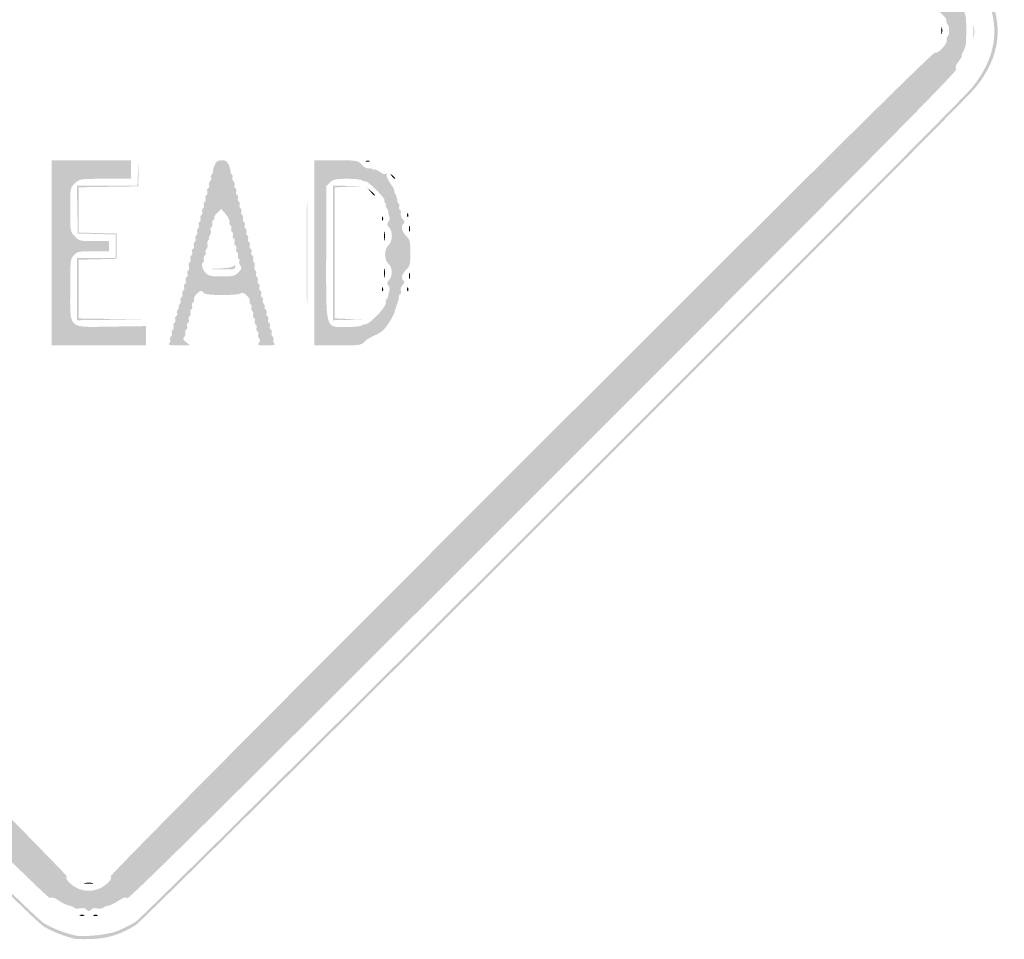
# Model space of a CAD drawing. Header units: inches. Extents: x -26.1 to 25.6, y -25.4 to 25.5.
# Tile 2 of 6: x -1.9 to 25.6, y -25.4 to 0.3. Entities that reach past the tile are written whole.
import ezdxf

# ---------------------------------------------------------------- set-up
doc = ezdxf.new("R2010")
doc.units = ezdxf.units.IN
doc.header["$MEASUREMENT"] = 0

msp = doc.modelspace()

# ---------------------------------------------------------------- hatches: boundary and pattern name
h = msp.add_hatch(color=7)
edge = h.paths.add_edge_path()
edge.add_spline(control_points=[(-0.401, -25.427), (-0.73, -25.343), (-1.002, -25.234), (-1.249, -25.09), (-1.471, -24.96), (-4.006, -22.452), (-13.073, -13.393), (-19.42, -7.051), (-24.715, -1.735), (-24.84, -1.579), (-25.178, -1.157), (-25.348, -0.785), (-25.415, -0.316), (-25.466, 0.035), (-25.463, 0.135), (-25.392, 0.464), (-25.226, 1.239), (-26.136, 0.288), (-13.135, 13.276)], knot_values=[0, 0, 0, 0, 1, 1, 1, 2, 2, 2, 3, 3, 3, 4, 4, 4, 5, 5, 5, 6, 6, 6, 6], degree=3, periodic=0)
edge.add_line((-13.135, 13.276), (-1.296, 25.104))
edge.add_line((-1.296, 25.104), (-0.964, 25.234))
edge.add_spline(control_points=[(-0.964, 25.234), (-0.48, 25.425), (-0.074, 25.482), (0.326, 25.416), (0.675, 25.358), (1.173, 25.164), (1.367, 25.011), (1.432, 24.959), (6.773, 19.634), (13.237, 13.177), (24.952, 1.475), (24.99, 1.437), (25.175, 1.061), (25.632, 0.135), (25.512, -0.754), (24.816, -1.603), (24.365, -2.153), (1.6, -24.862), (1.32, -25.041), (0.914, -25.3), (0.551, -25.417), (0.094, -25.435), (-0.126, -25.444), (-0.349, -25.44), (-0.401, -25.427)], knot_values=[0, 0, 0, 0, 1, 1, 1, 2, 2, 2, 3, 3, 3, 4, 4, 4, 5, 5, 5, 6, 6, 6, 7, 7, 7, 8, 8, 8, 8], degree=3, periodic=0)
edge = h.paths.add_edge_path(flags=0)
edge.add_spline(control_points=[(0.778, -25.219), (0.933, -25.16), (1.177, -25.038), (1.32, -24.947), (1.6, -24.768), (24.271, -2.153), (24.722, -1.603), (25.418, -0.754), (25.538, 0.135), (25.081, 1.061), (24.895, 1.437), (24.857, 1.476), (13.143, 13.183), (1.534, 24.785), (1.386, 24.93), (1.037, 25.095), (0.364, 25.414), (-0.234, 25.427), (-0.964, 25.14)], knot_values=[0, 0, 0, 0, 1, 1, 1, 2, 2, 2, 3, 3, 3, 4, 4, 4, 5, 5, 5, 6, 6, 6, 6], degree=3, periodic=0)
edge.add_line((-0.964, 25.14), (-1.296, 25.01))
edge.add_line((-1.296, 25.01), (-13.088, 13.229))
edge.add_spline(control_points=[(-13.088, 13.229), (-26.037, 0.293), (-25.132, 1.239), (-25.298, 0.464), (-25.451, -0.246), (-25.266, -0.929), (-24.746, -1.579), (-24.621, -1.735), (-19.347, -7.03), (-13.026, -13.346), (-3.996, -22.368), (-1.471, -24.865), (-1.249, -24.995), (-1.002, -25.14), (-0.73, -25.248), (-0.401, -25.332), (-0.181, -25.389), (0.501, -25.323), (0.778, -25.219)], knot_values=[0, 0, 0, 0, 1, 1, 1, 2, 2, 2, 3, 3, 3, 4, 4, 4, 5, 5, 5, 6, 6, 6, 6], degree=3, periodic=0)
h = msp.add_hatch(color=7)
edge = h.paths.add_edge_path()
edge.add_spline(control_points=[(-0.074, -24.603), (-0.091, -24.574), (-0.164, -24.562), (-0.235, -24.576), (-0.305, -24.591), (-0.383, -24.583), (-0.407, -24.559), (-0.43, -24.535), (-0.495, -24.509), (-0.55, -24.5), (-0.605, -24.492), (-0.734, -24.429), (-0.837, -24.361), (-0.979, -24.267), (-1.038, -24.25), (-1.079, -24.291), (-1.12, -24.332), (-3.971, -21.508), (-12.74, -12.74), (-21.797, -3.683), (-24.333, -1.121), (-24.289, -1.077), (-24.244, -1.033), (-24.258, -0.986), (-24.351, -0.864), (-24.417, -0.778), (-24.458, -0.707), (-24.443, -0.707), (-24.428, -0.707), (-24.442, -0.659), (-24.474, -0.601), (-24.506, -0.543), (-24.535, -0.474), (-24.539, -0.448), (-24.543, -0.422), (-24.55, -0.39), (-24.555, -0.377), (-24.568, -0.343), (-24.57, 0.298), (-24.557, 0.354), (-24.551, 0.379), (-24.543, 0.422), (-24.538, 0.448), (-24.525, 0.534), (-24.28, 0.983), (-24.229, 1.014), (-24.194, 1.036), (-24.196, 1.067), (-24.236, 1.115), (-24.285, 1.174), (-22.46, 3.019), (-12.763, 12.716), (-3.318, 22.162), (-1.22, 24.237), (-1.165, 24.192), (-1.113, 24.148), (-1.082, 24.155), (-1.019, 24.224), (-0.945, 24.306), (-0.772, 24.395), (-0.448, 24.518), (-0.37, 24.547), (-0.169, 24.571), (0, 24.571), (0.169, 24.571), (0.37, 24.547), (0.448, 24.518), (0.754, 24.402), (0.946, 24.307), (0.996, 24.246), (1.038, 24.196), (1.064, 24.194), (1.117, 24.238), (1.173, 24.285), (3.192, 22.288), (12.716, 12.763), (22.241, 3.239), (24.237, 1.22), (24.191, 1.164), (24.147, 1.111), (24.151, 1.084), (24.21, 1.035), (24.282, 0.974), (24.524, 0.544), (24.538, 0.448), (24.543, 0.422), (24.551, 0.379), (24.557, 0.354), (24.57, 0.298), (24.568, -0.343), (24.555, -0.377), (24.55, -0.39), (24.543, -0.422), (24.539, -0.448), (24.535, -0.474), (24.506, -0.543), (24.474, -0.601), (24.442, -0.659), (24.428, -0.707), (24.443, -0.707), (24.458, -0.707), (24.417, -0.778), (24.351, -0.864), (24.258, -0.986), (24.244, -1.033), (24.289, -1.077), (24.333, -1.121), (21.797, -3.683), (12.74, -12.74), (3.971, -21.508), (1.12, -24.332), (1.079, -24.291), (1.038, -24.25), (0.979, -24.267), (0.837, -24.361), (0.734, -24.429), (0.605, -24.492), (0.55, -24.5), (0.495, -24.509), (0.43, -24.535), (0.407, -24.559), (0.383, -24.583), (0.305, -24.591), (0.235, -24.576), (0.164, -24.562), (0.091, -24.574), (0.074, -24.603), (0.056, -24.631), (0.023, -24.654), (0, -24.654), (-0.023, -24.654), (-0.056, -24.631), (-0.074, -24.603)], knot_values=[0, 0, 0, 0, 1, 1, 1, 2, 2, 2, 3, 3, 3, 4, 4, 4, 5, 5, 5, 6, 6, 6, 7, 7, 7, 8, 8, 8, 9, 9, 9, 10, 10, 10, 11, 11, 11, 12, 12, 12, 13, 13, 13, 14, 14, 14, 15, 15, 15, 16, 16, 16, 17, 17, 17, 18, 18, 18, 19, 19, 19, 20, 20, 20, 21, 21, 21, 22, 22, 22, 23, 23, 23, 24, 24, 24, 25, 25, 25, 26, 26, 26, 27, 27, 27, 28, 28, 28, 29, 29, 29, 30, 30, 30, 31, 31, 31, 32, 32, 32, 33, 33, 33, 34, 34, 34, 35, 35, 35, 36, 36, 36, 37, 37, 37, 38, 38, 38, 39, 39, 39, 40, 40, 40, 41, 41, 41, 42, 42, 42, 43, 43, 43, 44, 44, 44, 44], degree=3, periodic=0)
edge = h.paths.add_edge_path(flags=0)
edge.add_spline(control_points=[(0.296, -24.024), (0.496, -23.939), (0.687, -23.734), (0.611, -23.687), (0.575, -23.665), (4.673, -19.533), (12.096, -12.111), (20.323, -3.884), (23.652, -0.583), (23.692, -0.616), (23.762, -0.674), (24.059, -0.35), (24.023, -0.256), (24.01, -0.22), (24.019, -0.179), (24.044, -0.164), (24.097, -0.131), (24.104, 0.11), (24.053, 0.161), (24.019, 0.195), (24.013, 0.216), (24, 0.341), (23.997, 0.373), (21.476, 2.918), (18.399, 5.996), (14.658, 9.737), (12.786, 11.578), (12.752, 11.55), (12.676, 11.487), (0.592, 23.578), (0.661, 23.647), (0.697, 23.683), (0.664, 23.74), (0.543, 23.846), (0.45, 23.928), (0.348, 23.997), (0.317, 24), (0.217, 24.009), (0.167, 24.022), (0.082, 24.061), (0.037, 24.082), (-0.037, 24.082), (-0.082, 24.061), (-0.167, 24.022), (-0.217, 24.009), (-0.317, 24), (-0.348, 23.997), (-0.45, 23.928), (-0.543, 23.846), (-0.664, 23.74), (-0.697, 23.683), (-0.661, 23.647), (-0.592, 23.578), (-12.676, 11.487), (-12.752, 11.55), (-12.786, 11.578), (-14.658, 9.737), (-18.399, 5.996), (-21.476, 2.918), (-23.997, 0.373), (-24, 0.341), (-24.013, 0.216), (-24.019, 0.195), (-24.053, 0.161), (-24.104, 0.11), (-24.097, -0.131), (-24.044, -0.164), (-24.019, -0.179), (-24.009, -0.218), (-24.021, -0.249), (-24.056, -0.341), (-23.76, -0.673), (-23.693, -0.617), (-23.652, -0.583), (-20.436, -3.77), (-12.096, -12.111), (-4.673, -19.533), (-0.575, -23.665), (-0.611, -23.687), (-0.651, -23.712), (-0.636, -23.756), (-0.557, -23.84), (-0.34, -24.076), (0.002, -24.15), (0.296, -24.024)], knot_values=[0, 0, 0, 0, 1, 1, 1, 2, 2, 2, 3, 3, 3, 4, 4, 4, 5, 5, 5, 6, 6, 6, 7, 7, 7, 8, 8, 8, 9, 9, 9, 10, 10, 10, 11, 11, 11, 12, 12, 12, 13, 13, 13, 14, 14, 14, 15, 15, 15, 16, 16, 16, 17, 17, 17, 18, 18, 18, 19, 19, 19, 20, 20, 20, 21, 21, 21, 22, 22, 22, 23, 23, 23, 24, 24, 24, 25, 25, 25, 26, 26, 26, 27, 27, 27, 28, 28, 28, 28], degree=3, periodic=0)
h = msp.add_hatch(color=7)
edge = h.paths.add_edge_path()
edge.add_spline(control_points=[(23.864, 0), (23.864, 0.091), (23.874, 0.128), (23.886, 0.082), (23.897, 0.037), (23.897, -0.037), (23.886, -0.082), (23.874, -0.128), (23.864, -0.091), (23.864, 0)], knot_values=[0, 0, 0, 0, 1, 1, 1, 2, 2, 2, 3, 3, 3, 3], degree=3, periodic=0)
h = msp.add_hatch(color=7)
edge = h.paths.add_edge_path()
edge.add_spline(control_points=[(24.763, -0.024), (24.764, 0.132), (24.772, 0.19), (24.783, 0.105), (24.793, 0.02), (24.793, -0.107), (24.782, -0.178), (24.772, -0.248), (24.763, -0.179), (24.763, -0.024)], knot_values=[0, 0, 0, 0, 1, 1, 1, 2, 2, 2, 3, 3, 3, 3], degree=3, periodic=0)
h = msp.add_hatch(color=7)
edge = h.paths.add_edge_path()
edge.add_line((-1.037, -6.223), (-1.037, -3.63))
edge.add_line((-1.037, -3.63), (0.071, -3.63))
edge.add_line((0.071, -3.63), (1.179, -3.63))
edge.add_line((1.179, -3.63), (1.179, -3.889))
edge.add_line((1.179, -3.889), (1.179, -4.148))
edge.add_line((1.179, -4.148), (0.462, -4.148))
edge.add_spline(control_points=[(0.462, -4.148), (-0.251, -4.148), (-0.255, -4.149), (-0.386, -4.275), (-0.518, -4.401), (-0.519, -4.405), (-0.519, -5.015), (-0.519, -5.616), (-0.516, -5.631), (-0.392, -5.76), (-0.272, -5.886), (-0.243, -5.893), (0.15, -5.893)], knot_values=[0, 0, 0, 0, 1, 1, 1, 2, 2, 2, 3, 3, 3, 4, 4, 4, 4], degree=3, periodic=0)
edge.add_line((0.15, -5.893), (0.566, -5.893))
edge.add_line((0.566, -5.893), (0.566, -6.034))
edge.add_line((0.566, -6.034), (0.566, -6.175))
edge.add_line((0.566, -6.175), (0.126, -6.175))
edge.add_spline(control_points=[(0.126, -6.175), (-0.273, -6.175), (-0.323, -6.186), (-0.416, -6.285), (-0.513, -6.388), (-0.519, -6.436), (-0.519, -7.243), (-0.519, -8.385), (-0.608, -8.305), (0.653, -8.287)], knot_values=[0, 0, 0, 0, 1, 1, 1, 2, 2, 2, 3, 3, 3, 3], degree=3, periodic=0)
edge.add_line((0.653, -8.287), (1.603, -8.273))
edge.add_line((1.603, -8.273), (1.603, -8.544))
edge.add_line((1.603, -8.544), (1.603, -8.815))
edge.add_line((1.603, -8.815), (0.283, -8.815))
edge.add_line((0.283, -8.815), (-1.037, -8.815))
edge.add_line((-1.037, -8.815), (-1.037, -6.223))
for points in [[(-0.33, -7.236), (-0.33, -6.364), (0.212, -6.364), (0.754, -6.364), (0.754, -6.036), (0.754, -5.707), (0.224, -5.694), (-0.306, -5.68), (-0.319, -5.009), (-0.333, -4.337), (0.515, -4.337), (1.363, -4.337), (1.38, -3.995), (1.397, -3.653), (1.394, -4.007), (1.391, -4.36), (0.554, -4.373), (-0.283, -4.386), (-0.283, -5.02), (-0.283, -5.654), (0.247, -5.667), (0.778, -5.68), (0.778, -6.034), (0.778, -6.388), (0.247, -6.401), (-0.283, -6.414), (-0.283, -7.237), (-0.283, -8.059), (0.648, -8.073), (1.579, -8.087), (0.625, -8.097), (-0.33, -8.108), (-0.33, -7.236)], [(6.835, -6.223), (6.835, -4.337), (7.248, -4.347), (7.66, -4.356), (7.271, -4.372), (6.883, -4.388), (6.883, -6.223), (6.883, -8.057), (7.271, -8.073), (7.66, -8.089), (7.248, -8.099), (6.835, -8.108), (6.835, -6.223)]]:
    msp.add_hatch(color=7).paths.add_polyline_path(points)
h = msp.add_hatch(color=7)
edge = h.paths.add_edge_path()
edge.add_spline(control_points=[(2.25, -8.762), (2.279, -8.733), (2.292, -8.682), (2.279, -8.649), (2.267, -8.616), (2.278, -8.576), (2.305, -8.559), (2.331, -8.543), (2.342, -8.5), (2.328, -8.465), (2.315, -8.43), (2.325, -8.387), (2.352, -8.371), (2.378, -8.354), (2.389, -8.312), (2.375, -8.276), (2.362, -8.241), (2.372, -8.199), (2.399, -8.182), (2.425, -8.166), (2.436, -8.123), (2.422, -8.088), (2.409, -8.052), (2.421, -8.009), (2.449, -7.992), (2.477, -7.974), (2.487, -7.94), (2.472, -7.914), (2.456, -7.889), (2.469, -7.837), (2.5, -7.8), (2.531, -7.762), (2.541, -7.731), (2.522, -7.731), (2.503, -7.731), (2.513, -7.7), (2.544, -7.662), (2.575, -7.625), (2.588, -7.573), (2.572, -7.548), (2.557, -7.523), (2.567, -7.488), (2.595, -7.47), (2.623, -7.453), (2.635, -7.41), (2.622, -7.374), (2.608, -7.339), (2.619, -7.296), (2.645, -7.28), (2.672, -7.264), (2.682, -7.221), (2.669, -7.186), (2.655, -7.15), (2.666, -7.108), (2.692, -7.091), (2.719, -7.075), (2.729, -7.033), (2.716, -6.997), (2.702, -6.962), (2.713, -6.919), (2.739, -6.903), (2.766, -6.886), (2.777, -6.844), (2.763, -6.809), (2.749, -6.773), (2.759, -6.731), (2.785, -6.715), (2.811, -6.699), (2.82, -6.647), (2.805, -6.6), (2.79, -6.552), (2.799, -6.5), (2.824, -6.484), (2.85, -6.468), (2.86, -6.426), (2.847, -6.391), (2.833, -6.355), (2.844, -6.313), (2.87, -6.297), (2.897, -6.28), (2.907, -6.238), (2.894, -6.202), (2.88, -6.167), (2.891, -6.124), (2.917, -6.108), (2.944, -6.092), (2.955, -6.049), (2.941, -6.014), (2.927, -5.978), (2.938, -5.936), (2.965, -5.919), (2.991, -5.903), (3.002, -5.861), (2.988, -5.825), (2.975, -5.79), (2.985, -5.747), (3.012, -5.731), (3.038, -5.714), (3.049, -5.672), (3.035, -5.637), (3.022, -5.601), (3.032, -5.559), (3.059, -5.542), (3.085, -5.526), (3.096, -5.483), (3.082, -5.448), (3.069, -5.413), (3.079, -5.37), (3.106, -5.354), (3.133, -5.337), (3.143, -5.295), (3.13, -5.259), (3.116, -5.224), (3.127, -5.182), (3.153, -5.165), (3.18, -5.149), (3.19, -5.106), (3.177, -5.071), (3.163, -5.035), (3.174, -4.993), (3.2, -4.977), (3.227, -4.96), (3.237, -4.918), (3.224, -4.882), (3.21, -4.847), (3.221, -4.804), (3.247, -4.788), (3.274, -4.772), (3.285, -4.729), (3.271, -4.694), (3.257, -4.658), (3.268, -4.616), (3.295, -4.599), (3.321, -4.583), (3.332, -4.541), (3.318, -4.505), (3.305, -4.47), (3.316, -4.427), (3.345, -4.409), (3.373, -4.392), (3.383, -4.357), (3.367, -4.332), (3.352, -4.306), (3.365, -4.254), (3.397, -4.216), (3.429, -4.177), (3.441, -4.133), (3.425, -4.116), (3.408, -4.1), (3.417, -4.06), (3.443, -4.028), (3.47, -3.996), (3.488, -3.952), (3.482, -3.929), (3.477, -3.907), (3.497, -3.831), (3.527, -3.759), (3.569, -3.658), (3.612, -3.63), (3.724, -3.63), (3.837, -3.63), (3.88, -3.658), (3.921, -3.759), (3.951, -3.831), (3.971, -3.907), (3.966, -3.929), (3.961, -3.952), (3.978, -3.996), (4.005, -4.028), (4.031, -4.06), (4.04, -4.1), (4.023, -4.116), (4.007, -4.133), (4.02, -4.177), (4.051, -4.216), (4.083, -4.254), (4.097, -4.306), (4.081, -4.332), (4.065, -4.357), (4.076, -4.392), (4.104, -4.409), (4.132, -4.427), (4.144, -4.47), (4.13, -4.505), (4.116, -4.541), (4.127, -4.583), (4.154, -4.599), (4.18, -4.616), (4.191, -4.658), (4.177, -4.694), (4.164, -4.729), (4.174, -4.772), (4.201, -4.788), (4.227, -4.804), (4.238, -4.847), (4.224, -4.882), (4.211, -4.918), (4.221, -4.96), (4.248, -4.977), (4.274, -4.993), (4.285, -5.035), (4.271, -5.071), (4.258, -5.106), (4.268, -5.149), (4.295, -5.165), (4.322, -5.182), (4.332, -5.224), (4.319, -5.259), (4.305, -5.295), (4.316, -5.337), (4.342, -5.354), (4.369, -5.37), (4.379, -5.413), (4.366, -5.448), (4.352, -5.483), (4.363, -5.526), (4.389, -5.542), (4.416, -5.559), (4.427, -5.601), (4.413, -5.637), (4.399, -5.672), (4.41, -5.714), (4.436, -5.731), (4.463, -5.747), (4.474, -5.79), (4.46, -5.825), (4.446, -5.861), (4.457, -5.903), (4.484, -5.919), (4.51, -5.936), (4.521, -5.978), (4.507, -6.014), (4.494, -6.049), (4.504, -6.092), (4.531, -6.108), (4.557, -6.124), (4.568, -6.167), (4.554, -6.202), (4.541, -6.238), (4.551, -6.28), (4.578, -6.297), (4.604, -6.313), (4.615, -6.355), (4.601, -6.391), (4.588, -6.426), (4.598, -6.468), (4.624, -6.484), (4.65, -6.5), (4.658, -6.552), (4.643, -6.6), (4.628, -6.647), (4.637, -6.699), (4.663, -6.715), (4.689, -6.731), (4.699, -6.773), (4.685, -6.809), (4.672, -6.844), (4.682, -6.886), (4.709, -6.903), (4.735, -6.919), (4.746, -6.962), (4.732, -6.997), (4.719, -7.033), (4.729, -7.075), (4.756, -7.091), (4.782, -7.108), (4.793, -7.15), (4.779, -7.186), (4.766, -7.221), (4.776, -7.264), (4.803, -7.28), (4.83, -7.296), (4.84, -7.339), (4.827, -7.374), (4.813, -7.41), (4.825, -7.453), (4.853, -7.47), (4.881, -7.488), (4.891, -7.523), (4.876, -7.548), (4.86, -7.573), (4.873, -7.625), (4.904, -7.662), (4.936, -7.7), (4.945, -7.731), (4.926, -7.731), (4.907, -7.731), (4.917, -7.762), (4.948, -7.8), (4.979, -7.837), (4.992, -7.889), (4.977, -7.914), (4.961, -7.94), (4.971, -7.974), (4.999, -7.992), (5.027, -8.009), (5.039, -8.052), (5.026, -8.088), (5.012, -8.123), (5.023, -8.166), (5.049, -8.182), (5.076, -8.199), (5.086, -8.241), (5.073, -8.276), (5.059, -8.312), (5.07, -8.354), (5.096, -8.371), (5.123, -8.387), (5.134, -8.43), (5.12, -8.465), (5.106, -8.5), (5.117, -8.543), (5.144, -8.559), (5.17, -8.576), (5.181, -8.616), (5.169, -8.649), (5.156, -8.682), (5.169, -8.733), (5.199, -8.762), (5.238, -8.801), (5.18, -8.815), (4.977, -8.815), (4.735, -8.815), (4.71, -8.807), (4.763, -8.743), (4.806, -8.691), (4.809, -8.655), (4.772, -8.619), (4.744, -8.591), (4.732, -8.541), (4.745, -8.508), (4.757, -8.475), (4.746, -8.434), (4.719, -8.418), (4.693, -8.401), (4.682, -8.359), (4.696, -8.324), (4.709, -8.288), (4.699, -8.246), (4.672, -8.229), (4.646, -8.213), (4.635, -8.17), (4.649, -8.135), (4.662, -8.1), (4.652, -8.057), (4.625, -8.041), (4.598, -8.024), (4.588, -7.982), (4.601, -7.946), (4.615, -7.911), (4.604, -7.869), (4.578, -7.852), (4.551, -7.836), (4.541, -7.793), (4.554, -7.758), (4.568, -7.722), (4.557, -7.68), (4.531, -7.664), (4.504, -7.647), (4.493, -7.607), (4.505, -7.574), (4.536, -7.495), (4.311, -7.282), (4.268, -7.35), (4.249, -7.381), (4.047, -7.401), (3.751, -7.401), (3.371, -7.401), (3.251, -7.385), (3.204, -7.329), (3.151, -7.265), (3.132, -7.268), (3.032, -7.362), (2.97, -7.42), (2.93, -7.494), (2.943, -7.527), (2.955, -7.56), (2.944, -7.6), (2.917, -7.616), (2.891, -7.633), (2.88, -7.675), (2.894, -7.711), (2.907, -7.746), (2.897, -7.789), (2.87, -7.805), (2.844, -7.821), (2.833, -7.864), (2.847, -7.899), (2.86, -7.935), (2.85, -7.977), (2.823, -7.994), (2.797, -8.01), (2.786, -8.052), (2.8, -8.088), (2.813, -8.123), (2.803, -8.166), (2.776, -8.182), (2.749, -8.199), (2.739, -8.241), (2.752, -8.276), (2.766, -8.312), (2.755, -8.354), (2.729, -8.371), (2.702, -8.387), (2.691, -8.428), (2.704, -8.461), (2.716, -8.494), (2.702, -8.546), (2.672, -8.577), (2.629, -8.62), (2.642, -8.655), (2.728, -8.724)], knot_values=[0, 0, 0, 0, 1, 1, 1, 2, 2, 2, 3, 3, 3, 4, 4, 4, 5, 5, 5, 6, 6, 6, 7, 7, 7, 8, 8, 8, 9, 9, 9, 10, 10, 10, 11, 11, 11, 12, 12, 12, 13, 13, 13, 14, 14, 14, 15, 15, 15, 16, 16, 16, 17, 17, 17, 18, 18, 18, 19, 19, 19, 20, 20, 20, 21, 21, 21, 22, 22, 22, 23, 23, 23, 24, 24, 24, 25, 25, 25, 26, 26, 26, 27, 27, 27, 28, 28, 28, 29, 29, 29, 30, 30, 30, 31, 31, 31, 32, 32, 32, 33, 33, 33, 34, 34, 34, 35, 35, 35, 36, 36, 36, 37, 37, 37, 38, 38, 38, 39, 39, 39, 40, 40, 40, 41, 41, 41, 42, 42, 42, 43, 43, 43, 44, 44, 44, 45, 45, 45, 46, 46, 46, 47, 47, 47, 48, 48, 48, 49, 49, 49, 50, 50, 50, 51, 51, 51, 52, 52, 52, 53, 53, 53, 54, 54, 54, 55, 55, 55, 56, 56, 56, 57, 57, 57, 58, 58, 58, 59, 59, 59, 60, 60, 60, 61, 61, 61, 62, 62, 62, 63, 63, 63, 64, 64, 64, 65, 65, 65, 66, 66, 66, 67, 67, 67, 68, 68, 68, 69, 69, 69, 70, 70, 70, 71, 71, 71, 72, 72, 72, 73, 73, 73, 74, 74, 74, 75, 75, 75, 76, 76, 76, 77, 77, 77, 78, 78, 78, 79, 79, 79, 80, 80, 80, 81, 81, 81, 82, 82, 82, 83, 83, 83, 84, 84, 84, 85, 85, 85, 86, 86, 86, 87, 87, 87, 88, 88, 88, 89, 89, 89, 90, 90, 90, 91, 91, 91, 92, 92, 92, 93, 93, 93, 94, 94, 94, 95, 95, 95, 96, 96, 96, 97, 97, 97, 98, 98, 98, 99, 99, 99, 100, 100, 100, 101, 101, 101, 102, 102, 102, 103, 103, 103, 104, 104, 104, 105, 105, 105, 106, 106, 106, 107, 107, 107, 108, 108, 108, 109, 109, 109, 110, 110, 110, 111, 111, 111, 112, 112, 112, 113, 113, 113, 114, 114, 114, 115, 115, 115, 116, 116, 116, 117, 117, 117, 118, 118, 118, 119, 119, 119, 120, 120, 120, 121, 121, 121, 122, 122, 122, 123, 123, 123, 124, 124, 124, 125, 125, 125, 126, 126, 126, 127, 127, 127, 128, 128, 128, 129, 129, 129, 130, 130, 130, 131, 131, 131, 132, 132, 132, 133, 133, 133, 134, 134, 134, 135, 135, 135, 136, 136, 136, 137, 137, 137, 137], degree=3, periodic=0)
edge.add_line((2.728, -8.724), (2.839, -8.815))
edge.add_line((2.839, -8.815), (2.518, -8.815))
edge.add_spline(control_points=[(2.518, -8.815), (2.281, -8.815), (2.211, -8.801), (2.25, -8.762)], knot_values=[0, 0, 0, 0, 1, 1, 1, 1], degree=3, periodic=0)
edge = h.paths.add_edge_path(flags=0)
edge.add_spline(control_points=[(4.194, -6.766), (4.283, -6.671), (4.293, -6.637), (4.246, -6.58), (4.214, -6.541), (4.2, -6.489), (4.216, -6.464), (4.231, -6.438), (4.224, -6.405), (4.198, -6.389), (4.173, -6.374), (4.164, -6.332), (4.177, -6.297), (4.191, -6.261), (4.18, -6.219), (4.154, -6.202), (4.127, -6.186), (4.116, -6.143), (4.13, -6.108), (4.144, -6.073), (4.133, -6.03), (4.106, -6.014), (4.08, -5.997), (4.069, -5.955), (4.083, -5.919), (4.097, -5.884), (4.086, -5.842), (4.059, -5.825), (4.033, -5.809), (4.022, -5.766), (4.036, -5.731), (4.049, -5.695), (4.039, -5.653), (4.012, -5.637), (3.986, -5.62), (3.975, -5.578), (3.989, -5.542), (4.002, -5.507), (3.992, -5.464), (3.965, -5.448), (3.939, -5.432), (3.928, -5.39), (3.941, -5.356), (3.954, -5.321), (3.908, -5.225), (3.838, -5.143)], knot_values=[0, 0, 0, 0, 1, 1, 1, 2, 2, 2, 3, 3, 3, 4, 4, 4, 5, 5, 5, 6, 6, 6, 7, 7, 7, 8, 8, 8, 9, 9, 9, 10, 10, 10, 11, 11, 11, 12, 12, 12, 13, 13, 13, 14, 14, 14, 15, 15, 15, 15], degree=3, periodic=0)
edge.add_line((3.838, -5.143), (3.712, -4.992))
edge.add_line((3.712, -4.992), (3.601, -5.096))
edge.add_spline(control_points=[(3.601, -5.096), (3.541, -5.153), (3.502, -5.216), (3.514, -5.236), (3.527, -5.257), (3.514, -5.287), (3.486, -5.305), (3.458, -5.322), (3.446, -5.365), (3.46, -5.401), (3.473, -5.436), (3.463, -5.479), (3.436, -5.495), (3.409, -5.512), (3.4, -5.557), (3.415, -5.597), (3.43, -5.636), (3.419, -5.698), (3.389, -5.734), (3.36, -5.769), (3.351, -5.798), (3.371, -5.798), (3.39, -5.798), (3.38, -5.829), (3.349, -5.867), (3.317, -5.905), (3.306, -5.959), (3.323, -5.987), (3.341, -6.015), (3.33, -6.068), (3.3, -6.105), (3.269, -6.141), (3.257, -6.192), (3.273, -6.217), (3.289, -6.242), (3.278, -6.277), (3.25, -6.295), (3.222, -6.312), (3.21, -6.355), (3.224, -6.391), (3.237, -6.426), (3.229, -6.468), (3.204, -6.483), (3.139, -6.523), (3.174, -6.676), (3.274, -6.786), (3.348, -6.867), (3.419, -6.883), (3.723, -6.883), (4.047, -6.883), (4.096, -6.87), (4.194, -6.766)], knot_values=[0, 0, 0, 0, 1, 1, 1, 2, 2, 2, 3, 3, 3, 4, 4, 4, 5, 5, 5, 6, 6, 6, 7, 7, 7, 8, 8, 8, 9, 9, 9, 10, 10, 10, 11, 11, 11, 12, 12, 12, 13, 13, 13, 14, 14, 14, 15, 15, 15, 16, 16, 16, 17, 17, 17, 17], degree=3, periodic=0)
h = msp.add_hatch(color=7)
edge = h.paths.add_edge_path()
edge.add_line((6.317, -6.223), (6.317, -3.63))
edge.add_line((6.317, -3.63), (6.921, -3.63))
edge.add_spline(control_points=[(6.921, -3.63), (7.507, -3.63), (7.53, -3.634), (7.638, -3.749), (7.7, -3.815), (7.783, -3.863), (7.823, -3.856), (7.863, -3.85), (7.923, -3.861), (7.955, -3.881), (7.987, -3.902), (8.014, -3.905), (8.014, -3.889), (8.014, -3.872), (8.074, -3.902), (8.148, -3.955), (8.237, -4.018), (8.3, -4.035), (8.336, -4.005), (8.375, -3.973), (8.378, -3.976), (8.346, -4.014), (8.317, -4.05), (8.349, -4.136), (8.443, -4.273), (8.521, -4.386), (8.572, -4.478), (8.557, -4.478), (8.541, -4.478), (8.556, -4.526), (8.588, -4.584), (8.62, -4.643), (8.641, -4.715), (8.635, -4.746), (8.629, -4.776), (8.645, -4.814), (8.671, -4.83), (8.696, -4.846), (8.706, -4.887), (8.692, -4.923), (8.679, -4.958), (8.689, -5.001), (8.716, -5.017), (8.742, -5.034), (8.752, -5.079), (8.737, -5.118), (8.722, -5.157), (8.745, -5.228), (8.789, -5.277), (8.841, -5.334), (8.851, -5.375), (8.818, -5.396), (8.729, -5.451), (8.765, -5.637), (8.886, -5.751), (8.992, -5.851), (9.004, -5.899), (9.004, -6.223), (9.004, -6.546), (8.992, -6.595), (8.886, -6.694), (8.763, -6.809), (8.732, -6.949), (8.818, -7.002), (8.851, -7.023), (8.841, -7.063), (8.789, -7.121), (8.745, -7.169), (8.722, -7.241), (8.737, -7.28), (8.752, -7.319), (8.743, -7.364), (8.718, -7.38), (8.692, -7.395), (8.675, -7.433), (8.68, -7.464), (8.685, -7.494), (8.664, -7.58), (8.633, -7.655), (8.602, -7.73), (8.572, -7.827), (8.565, -7.871), (8.558, -7.915), (8.484, -8.058), (8.399, -8.189), (8.284, -8.369), (8.191, -8.452), (8.022, -8.524), (7.899, -8.577), (7.759, -8.664), (7.71, -8.718), (7.629, -8.807), (7.569, -8.815), (6.969, -8.815)], knot_values=[0, 0, 0, 0, 1, 1, 1, 2, 2, 2, 3, 3, 3, 4, 4, 4, 5, 5, 5, 6, 6, 6, 7, 7, 7, 8, 8, 8, 9, 9, 9, 10, 10, 10, 11, 11, 11, 12, 12, 12, 13, 13, 13, 14, 14, 14, 15, 15, 15, 16, 16, 16, 17, 17, 17, 18, 18, 18, 19, 19, 19, 20, 20, 20, 21, 21, 21, 22, 22, 22, 23, 23, 23, 24, 24, 24, 25, 25, 25, 26, 26, 26, 27, 27, 27, 28, 28, 28, 29, 29, 29, 30, 30, 30, 31, 31, 31, 31], degree=3, periodic=0)
edge.add_line((6.969, -8.815), (6.317, -8.815))
edge.add_line((6.317, -8.815), (6.317, -6.223))
edge = h.paths.add_edge_path(flags=0)
edge.add_spline(control_points=[(7.661, -8.249), (7.677, -8.222), (7.71, -8.213), (7.733, -8.227), (7.79, -8.262), (8.191, -7.89), (8.278, -7.722), (8.316, -7.649), (8.333, -7.59), (8.316, -7.59), (8.299, -7.59), (8.31, -7.56), (8.34, -7.524), (8.37, -7.488), (8.39, -7.44), (8.385, -7.418), (8.38, -7.396), (8.392, -7.34), (8.412, -7.294), (8.434, -7.245), (8.425, -7.182), (8.39, -7.14), (8.342, -7.083), (8.345, -7.053), (8.408, -6.984), (8.515, -6.866), (8.506, -6.633), (8.391, -6.529), (8.329, -6.473), (8.297, -6.384), (8.297, -6.27), (8.297, -6.156), (8.329, -6.066), (8.391, -6.01), (8.508, -5.905), (8.517, -5.629), (8.408, -5.508), (8.345, -5.439), (8.342, -5.41), (8.39, -5.352), (8.425, -5.31), (8.434, -5.247), (8.412, -5.198), (8.392, -5.152), (8.38, -5.097), (8.385, -5.074), (8.39, -5.052), (8.37, -5.005), (8.34, -4.968), (8.31, -4.932), (8.301, -4.903), (8.32, -4.903), (8.34, -4.903), (8.332, -4.874), (8.303, -4.839), (8.274, -4.805), (8.263, -4.764), (8.278, -4.749), (8.321, -4.705), (7.792, -4.181), (7.738, -4.215), (7.712, -4.231), (7.677, -4.223), (7.661, -4.196), (7.645, -4.17), (7.459, -4.148), (7.248, -4.148), (6.92, -4.148), (6.849, -4.163), (6.756, -4.251)], knot_values=[0, 0, 0, 0, 1, 1, 1, 2, 2, 2, 3, 3, 3, 4, 4, 4, 5, 5, 5, 6, 6, 6, 7, 7, 7, 8, 8, 8, 9, 9, 9, 10, 10, 10, 11, 11, 11, 12, 12, 12, 13, 13, 13, 14, 14, 14, 15, 15, 15, 16, 16, 16, 17, 17, 17, 18, 18, 18, 19, 19, 19, 20, 20, 20, 21, 21, 21, 22, 22, 22, 23, 23, 23, 23], degree=3, periodic=0)
edge.add_line((6.756, -4.251), (6.647, -4.353))
edge.add_line((6.647, -4.353), (6.647, -6.216))
edge.add_spline(control_points=[(6.647, -6.216), (6.647, -8.447), (6.604, -8.297), (7.241, -8.297), (7.456, -8.297), (7.645, -8.275), (7.661, -8.249)], knot_values=[0, 0, 0, 0, 1, 1, 1, 2, 2, 2, 2], degree=3, periodic=0)
h = msp.add_hatch(color=7)
edge = h.paths.add_edge_path()
edge.add_spline(control_points=[(7.769, -3.645), (7.803, -3.631), (7.844, -3.633), (7.86, -3.648), (7.875, -3.664), (7.848, -3.675), (7.798, -3.673), (7.743, -3.671), (7.732, -3.66), (7.769, -3.645)], knot_values=[0, 0, 0, 0, 1, 1, 1, 2, 2, 2, 3, 3, 3, 3], degree=3, periodic=0)
h = msp.add_hatch(color=7)
edge = h.paths.add_edge_path()
edge.add_spline(control_points=[(8.479, -4.066), (8.421, -3.991), (8.422, -3.989), (8.497, -4.048), (8.576, -4.11), (8.601, -4.148), (8.562, -4.148), (8.552, -4.148), (8.515, -4.111), (8.479, -4.066)], knot_values=[0, 0, 0, 0, 1, 1, 1, 2, 2, 2, 3, 3, 3, 3], degree=3, periodic=0)
h = msp.add_hatch(color=7)
edge = h.paths.add_edge_path()
edge.add_spline(control_points=[(6.103, -6.223), (6.103, -4.784), (6.109, -4.195), (6.116, -4.914), (6.124, -5.634), (6.124, -6.811), (6.116, -7.531), (6.109, -8.25), (6.103, -7.662), (6.103, -6.223)], knot_values=[0, 0, 0, 0, 1, 1, 1, 2, 2, 2, 3, 3, 3, 3], degree=3, periodic=0)
h = msp.add_hatch(color=7)
edge = h.paths.add_edge_path()
edge.add_line((7.892, -4.514), (7.802, -4.408))
edge.add_line((7.802, -4.408), (7.908, -4.497))
edge.add_spline(control_points=[(7.908, -4.497), (8.007, -4.582), (8.035, -4.62), (7.998, -4.62), (7.989, -4.62), (7.941, -4.572), (7.892, -4.514)], knot_values=[0, 0, 0, 0, 1, 1, 1, 2, 2, 2, 2], degree=3, periodic=0)
h = msp.add_hatch(color=7)
edge = h.paths.add_edge_path()
edge.add_spline(control_points=[(8.206, -5.252), (8.208, -5.197), (8.22, -5.186), (8.235, -5.224), (8.248, -5.258), (8.247, -5.298), (8.231, -5.314), (8.215, -5.33), (8.204, -5.302), (8.206, -5.252)], knot_values=[0, 0, 0, 0, 1, 1, 1, 2, 2, 2, 3, 3, 3, 3], degree=3, periodic=0)
h = msp.add_hatch(color=7)
edge = h.paths.add_edge_path()
edge.add_spline(control_points=[(8.913, -5.158), (8.916, -5.103), (8.927, -5.092), (8.942, -5.129), (8.955, -5.164), (8.954, -5.204), (8.938, -5.22), (8.922, -5.235), (8.911, -5.208), (8.913, -5.158)], knot_values=[0, 0, 0, 0, 1, 1, 1, 2, 2, 2, 3, 3, 3, 3], degree=3, periodic=0)
h = msp.add_hatch(color=7)
edge = h.paths.add_edge_path()
edge.add_spline(control_points=[(8.966, -5.539), (8.967, -5.461), (8.977, -5.435), (8.989, -5.481), (9.001, -5.527), (9.001, -5.59), (8.988, -5.622), (8.975, -5.654), (8.965, -5.617), (8.966, -5.539)], knot_values=[0, 0, 0, 0, 1, 1, 1, 2, 2, 2, 3, 3, 3, 3], degree=3, periodic=0)
h = msp.add_hatch(color=7)
edge = h.paths.add_edge_path()
edge.add_spline(control_points=[(8.262, -5.751), (8.262, -5.634), (8.272, -5.587), (8.283, -5.645), (8.294, -5.703), (8.294, -5.799), (8.283, -5.857), (8.272, -5.916), (8.262, -5.868), (8.262, -5.751)], knot_values=[0, 0, 0, 0, 1, 1, 1, 2, 2, 2, 3, 3, 3, 3], degree=3, periodic=0)
h = msp.add_hatch(color=7)
edge = h.paths.add_edge_path()
edge.add_spline(control_points=[(3.676, -6.659), (3.881, -6.649), (4.043, -6.619), (4.064, -6.586), (4.088, -6.547), (4.1, -6.555), (4.1, -6.611), (4.101, -6.684), (4.055, -6.693), (3.712, -6.685)], knot_values=[0, 0, 0, 0, 1, 1, 1, 2, 2, 2, 3, 3, 3, 3], degree=3, periodic=0)
edge.add_line((3.712, -6.685), (3.323, -6.675))
edge.add_line((3.323, -6.675), (3.676, -6.659))
h = msp.add_hatch(color=7)
edge = h.paths.add_edge_path()
edge.add_spline(control_points=[(8.262, -6.788), (8.262, -6.672), (8.272, -6.624), (8.283, -6.682), (8.294, -6.74), (8.294, -6.836), (8.283, -6.894), (8.272, -6.953), (8.262, -6.905), (8.262, -6.788)], knot_values=[0, 0, 0, 0, 1, 1, 1, 2, 2, 2, 3, 3, 3, 3], degree=3, periodic=0)
h = msp.add_hatch(color=7)
edge = h.paths.add_edge_path()
edge.add_spline(control_points=[(8.966, -6.859), (8.967, -6.781), (8.977, -6.755), (8.989, -6.801), (9.001, -6.847), (9.001, -6.91), (8.988, -6.942), (8.975, -6.974), (8.965, -6.937), (8.966, -6.859)], knot_values=[0, 0, 0, 0, 1, 1, 1, 2, 2, 2, 3, 3, 3, 3], degree=3, periodic=0)
h = msp.add_hatch(color=7)
edge = h.paths.add_edge_path()
edge.add_spline(control_points=[(8.206, -7.232), (8.208, -7.177), (8.22, -7.166), (8.235, -7.204), (8.248, -7.238), (8.247, -7.278), (8.231, -7.294), (8.215, -7.31), (8.204, -7.282), (8.206, -7.232)], knot_values=[0, 0, 0, 0, 1, 1, 1, 2, 2, 2, 3, 3, 3, 3], degree=3, periodic=0)
h = msp.add_hatch(color=7)
edge = h.paths.add_edge_path()
edge.add_spline(control_points=[(8.913, -7.232), (8.916, -7.177), (8.927, -7.166), (8.942, -7.204), (8.955, -7.238), (8.954, -7.278), (8.938, -7.294), (8.922, -7.31), (8.911, -7.282), (8.913, -7.232)], knot_values=[0, 0, 0, 0, 1, 1, 1, 2, 2, 2, 3, 3, 3, 3], degree=3, periodic=0)
h = msp.add_hatch(color=7)
edge = h.paths.add_edge_path()
edge.add_spline(control_points=[(-0.106, -23.867), (-0.048, -23.856), (0.048, -23.856), (0.106, -23.867), (0.164, -23.878), (0.117, -23.887), (0, -23.887), (-0.117, -23.887), (-0.164, -23.878), (-0.106, -23.867)], knot_values=[0, 0, 0, 0, 1, 1, 1, 2, 2, 2, 3, 3, 3, 3], degree=3, periodic=0)
h = msp.add_hatch(color=7)
edge = h.paths.add_edge_path()
edge.add_spline(control_points=[(-0.247, -24.765), (-0.215, -24.752), (-0.162, -24.752), (-0.13, -24.765), (-0.097, -24.778), (-0.124, -24.788), (-0.189, -24.788), (-0.253, -24.788), (-0.28, -24.778), (-0.247, -24.765)], knot_values=[0, 0, 0, 0, 1, 1, 1, 2, 2, 2, 3, 3, 3, 3], degree=3, periodic=0)
h = msp.add_hatch(color=7)
edge = h.paths.add_edge_path()
edge.add_spline(control_points=[(0.13, -24.765), (0.162, -24.752), (0.215, -24.752), (0.247, -24.765), (0.28, -24.778), (0.253, -24.788), (0.189, -24.788), (0.124, -24.788), (0.097, -24.778), (0.13, -24.765)], knot_values=[0, 0, 0, 0, 1, 1, 1, 2, 2, 2, 3, 3, 3, 3], degree=3, periodic=0)

doc.saveas('drawing.dxf')
